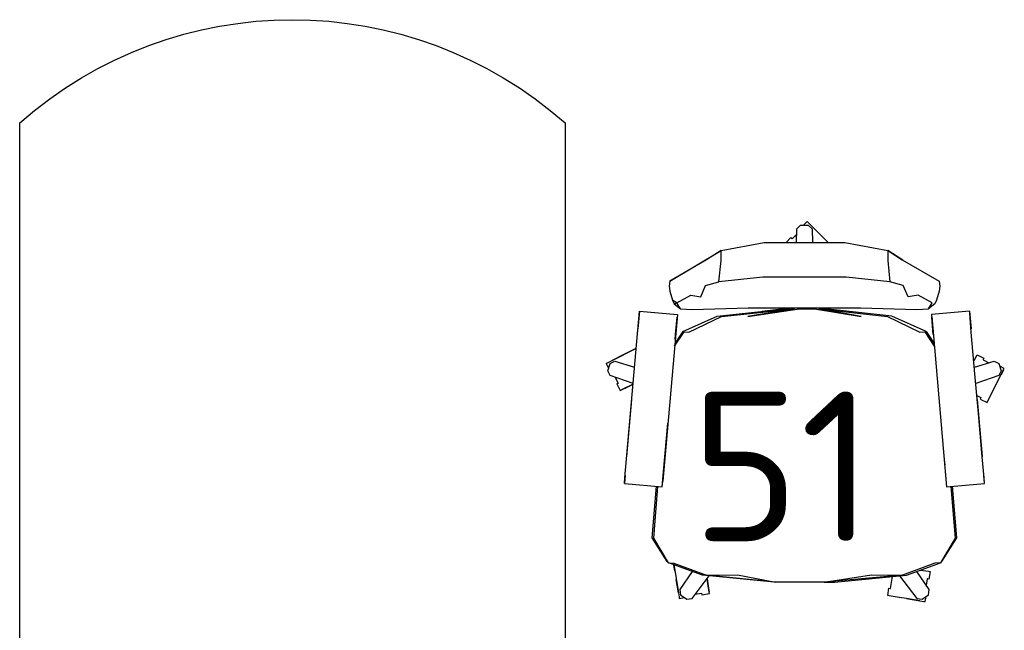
# Model space of a CAD drawing. Header units: millimetres. Extents: x 151654 to 877351, y 70322 to 154322.
# Tile 121 of 173: x 371482 to 373126, y 113715 to 114735. Entities that reach past the tile are written whole.
import ezdxf

# ---------------------------------------------------------------- set-up
doc = ezdxf.new("R2010")
doc.units = ezdxf.units.MM
doc.layers.add('технологич.о', color=152, linetype='Continuous', lineweight=30)
doc.styles.add('GOST', font='isocpeur.ttf')

# ---------------------------------------------------------------- blocks, each defined once
blk = doc.blocks.new('m_102')
for p, q in [((-0.238, -0.165), (-0.036, 0.036)), ((-0.036, 0.036), (1.128, -1.128)), ((-0.036, 0.036), (0.036, -0.036)), ((-0.627, -1.128), (-0.61, -0.377)), ((-0.61, -0.377), (-0.398, -0.165)), ((-0.398, -0.165), (0.026, -0.165)), ((0.026, -0.165), (0.238, -0.377)), ((0.238, -0.377), (0.254, -1.128)), ((-1.201, -1.128), (-0.936, -0.863)), ((-0.936, -0.863), (-0.87, -0.928)), ((-0.87, -0.928), (-0.617, -0.675)), ((-7.689, -3.285), (-4.832, -1.582)), ((-4.832, -1.582), (-5.63, -2.103)), ((-4.832, -1.582), (-2.429, -1.128)), ((-4.828, -2.13), (-4.832, -1.582)), ((-2.429, -1.128), (2.056, -1.128)), ((2.056, -1.128), (4.457, -1.577)), ((4.457, -1.577), (4.453, -2.126)), ((4.457, -1.577), (5.255, -2.098)), ((5.289, -2.118), (4.457, -1.577)), ((-5.63, -2.103), (-7.689, -3.285)), ((-4.947, -3.315), (-4.828, -2.13)), ((4.453, -2.126), (4.572, -3.315)), ((5.255, -2.098), (7.32, -3.284)), ((-7.689, -3.285), (-7.719, -3.563)), ((-2.505, -3.064), (-4.947, -3.315)), ((2.133, -3.064), (-2.505, -3.064)), ((4.572, -3.315), (2.133, -3.064)), ((7.32, -3.284), (7.346, -3.563)), ((-7.719, -3.563), (-7.689, -3.837)), ((-5.956, -4.15), (-5.689, -3.523)), ((-5.689, -3.523), (-4.947, -3.315)), ((5.313, -3.522), (4.572, -3.315)), ((5.582, -4.152), (5.313, -3.522)), ((7.346, -3.563), (7.316, -3.837)), ((-7.689, -3.837), (-7.534, -4.336)), ((-7.534, -4.336), (-7.445, -4.55)), ((-7.289, -4.495), (-7.534, -4.336)), ((-7.289, -4.495), (-6.516, -4.066)), ((-6.516, -4.066), (-5.956, -4.15)), ((6.143, -4.066), (5.582, -4.152)), ((6.916, -4.495), (6.143, -4.066)), ((7.161, -4.336), (7.075, -4.553)), ((7.316, -3.837), (7.161, -4.336)), ((-7.445, -4.55), (-7.289, -4.495)), ((-7.445, -4.55), (-7.09, -4.818)), ((-7.09, -4.818), (-7.289, -4.495)), ((-7.09, -4.818), (-6.423, -4.853)), ((-6.423, -4.853), (-3.322, -4.767)), ((-5.045, -5.234), (-1.034, -4.802)), ((-4.802, -5.258), (-0.736, -4.82)), ((-0.736, -4.82), (-3.339, -5.248)), ((-3.339, -5.248), (-0.472, -4.821)), ((-3.322, -4.767), (2.95, -4.767)), ((-1.013, -4.797), (-2.543, -4.965)), ((-1.246, -4.822), (-1.246, -4.767)), ((-1.013, -4.797), (-1.034, -4.802)), ((-1.034, -4.802), (-1.026, -4.816)), ((-1.026, -4.816), (-1.013, -4.797)), ((-0.739, -4.795), (-1.013, -4.797)), ((-0.472, -4.795), (-0.739, -4.795)), ((0.099, -4.795), (-0.472, -4.795)), ((-0.472, -4.821), (0.095, -4.821)), ((0.095, -4.821), (0.365, -4.82)), ((0.365, -4.795), (0.099, -4.795)), ((0.64, -4.797), (0.365, -4.795)), ((0.365, -4.82), (2.975, -5.248)), ((2.975, -5.248), (0.619, -4.819)), ((0.619, -4.819), (4.429, -5.258)), ((4.672, -5.234), (0.64, -4.797)), ((0.874, -4.822), (0.874, -4.767)), ((2.95, -4.767), (6.052, -4.857)), ((6.052, -4.857), (6.719, -4.822)), ((6.719, -4.822), (6.916, -4.495)), ((7.075, -4.553), (6.719, -4.822)), ((-10.182, -14.224), (-9.371, -4.959)), ((-9.371, -4.959), (-9.458, -5.946)), ((-9.371, -4.959), (-7.26, -5.143)), ((-7.26, -5.143), (-8.07, -14.408)), ((-7.358, -6.261), (-7.272, -5.286)), ((-6.952, -6.085), (-5.045, -5.234)), ((-6.614, -6.118), (-4.802, -5.258)), ((4.429, -5.258), (6.242, -6.118)), ((6.58, -6.085), (4.672, -5.234)), ((8.999, -4.959), (6.887, -5.143)), ((6.887, -5.143), (6.985, -6.261)), ((6.897, -5.259), (7.726, -14.729)), ((6.985, -6.261), (6.9, -5.286)), ((8.999, -4.959), (9.085, -5.946)), ((9.009, -5.074), (8.999, -4.959)), ((9.101, -6.123), (9.009, -5.074)), ((-7.414, -6.905), (-6.885, -6.111)), ((-6.952, -6.085), (-7.4, -6.748)), ((-7.38, -6.521), (-7.358, -6.261)), ((-6.885, -6.111), (-6.952, -6.085)), ((-6.885, -6.111), (-6.614, -6.118)), ((6.242, -6.118), (6.512, -6.111)), ((6.512, -6.111), (6.58, -6.085)), ((6.512, -6.111), (7.041, -6.905)), ((6.58, -6.085), (7.028, -6.748)), ((9.303, -8.434), (9.101, -6.123)), ((-10.891, -7.703), (-9.605, -7.047)), ((-9.605, -7.047), (-10.272, -7.387)), ((-9.605, -7.047), (-9.552, -7.02)), ((-11.216, -7.868), (-10.272, -7.387)), ((-10.272, -7.387), (-10.893, -7.704)), ((9.242, -7.744), (9.285, -7.66)), ((9.285, -7.66), (9.426, -7.384)), ((9.426, -7.384), (9.804, -7.576)), ((9.767, -7.648), (9.761, -7.659)), ((9.761, -7.659), (10.081, -7.822)), ((9.804, -7.576), (9.767, -7.648)), ((-11.134, -7.826), (-11.216, -7.868)), ((-11.216, -7.868), (-11.087, -8.122)), ((-11.137, -8.275), (-11.006, -7.872)), ((-11.006, -7.872), (-10.739, -7.736)), ((-10.739, -7.736), (-9.643, -8.065)), ((9.271, -8.065), (10.366, -7.736)), ((10.366, -7.736), (10.633, -7.872)), ((10.455, -9.098), (10.937, -8.154)), ((10.633, -7.872), (10.764, -8.275)), ((10.937, -8.154), (10.683, -8.024)), ((-11.001, -8.542), (-11.137, -8.275)), ((-9.724, -8.988), (-11.001, -8.542)), ((-10.719, -8.64), (-10.556, -8.959)), ((9.496, -10.643), (9.303, -8.434)), ((10.628, -8.542), (9.351, -8.988)), ((10.764, -8.275), (10.628, -8.542)), ((10.772, -8.477), (10.894, -8.236)), ((-10.556, -8.959), (-10.639, -9.002)), ((-10.639, -9.002), (-10.567, -8.965)), ((-10.639, -9.002), (-10.447, -9.379)), ((-10.567, -8.965), (-10.556, -8.959)), ((-10.447, -9.379), (-9.726, -9.012)), ((-9.726, -9.012), (-10.364, -9.337)), ((-10.17, -9.238), (-9.726, -9.012)), ((9.974, -10.042), (10.455, -9.098)), ((10.455, -9.098), (10.115, -9.765)), ((-10.079, -13.047), (-9.8, -9.863)), ((9.409, -9.65), (9.639, -9.767)), ((9.428, -9.863), (9.706, -13.047)), ((9.633, -9.778), (9.597, -9.85)), ((9.597, -9.85), (9.974, -10.042)), ((9.639, -9.767), (9.633, -9.778)), ((9.708, -13.064), (9.496, -10.643)), ((-8.098, -14.729), (-7.789, -11.194)), ((9.809, -14.224), (9.708, -13.064)), ((7.595, -13.231), (7.62, -13.517)), ((-10.172, -14.109), (-10.21, -14.544)), ((-10.21, -14.544), (-10.182, -14.224)), ((9.837, -14.544), (9.799, -14.109)), ((9.837, -14.544), (9.809, -14.224)), ((-10.21, -14.544), (-8.098, -14.729)), ((-8.664, -17.563), (-8.425, -14.7)), ((-8.579, -17.596), (-8.341, -14.708)), ((-8.098, -14.729), (-8.058, -14.264)), ((7.685, -14.264), (7.688, -14.294)), ((7.726, -14.729), (9.837, -14.544)), ((7.968, -14.708), (8.206, -17.596)), ((8.291, -17.563), (8.053, -14.7)), ((-7.831, -18.896), (-8.664, -17.563)), ((-7.755, -18.966), (-8.579, -17.596)), ((8.206, -17.596), (7.382, -18.966)), ((7.459, -18.896), (8.291, -17.563)), ((-7.755, -18.966), (-7.831, -18.896)), ((-7.755, -18.966), (-7.449, -18.984)), ((-5.865, -19.644), (-7.755, -18.966)), ((-7.449, -18.984), (-5.635, -19.657)), ((-7.449, -19.076), (-7.436, -19.157)), ((-7.394, -19.421), (-7.449, -19.076)), ((-7.436, -19.157), (-7.202, -20.637)), ((7.077, -18.983), (5.263, -19.656)), ((5.491, -19.644), (7.382, -18.966)), ((7.382, -18.966), (7.077, -18.983)), ((7.382, -18.966), (7.459, -18.896)), ((-6.433, -19.44), (-7.132, -20.449)), ((-6.446, -20.947), (-5.483, -19.681)), ((-1.865, -20.032), (-5.865, -19.644)), ((-5.635, -19.657), (-3.909, -19.63)), ((-1.797, -20.039), (-5.635, -19.657)), ((-3.909, -19.63), (-1.797, -20.039)), ((0.917, -20.042), (3.546, -19.629)), ((5.263, -19.656), (0.917, -20.042)), ((1.492, -20.032), (5.491, -19.644)), ((3.546, -19.629), (5.263, -19.656)), ((4.603, -20.384), (4.708, -19.72)), ((5.11, -19.681), (6.074, -20.947)), ((6.76, -20.449), (6.06, -19.44)), ((6.278, -19.362), (6.724, -19.433)), ((6.724, -19.433), (6.803, -19.445)), ((6.803, -19.445), (6.737, -19.864)), ((-7.202, -20.637), (-7.319, -19.897)), ((-5.491, -20.599), (-5.61, -19.848)), ((-5.61, -19.848), (-5.527, -20.372)), ((-5.527, -20.372), (-5.61, -19.848)), ((-1.797, -20.039), (-1.865, -20.032)), ((-1.287, -20.042), (-1.797, -20.039)), ((-0.757, -20.044), (-1.287, -20.042)), ((0.377, -20.044), (-0.757, -20.044)), ((0.917, -20.042), (0.377, -20.044)), ((0.917, -20.042), (1.425, -20.038)), ((1.425, -20.038), (1.492, -20.032)), ((6.645, -19.85), (6.589, -20.203)), ((6.657, -19.852), (6.645, -19.85)), ((6.645, -19.85), (6.65, -19.85)), ((6.737, -19.864), (6.657, -19.852)), ((-7.202, -20.637), (-7.166, -20.864)), ((-7.132, -20.449), (-7.085, -20.745)), ((-7.085, -20.745), (-6.742, -20.994)), ((-6.266, -20.709), (-5.912, -20.653)), ((-5.912, -20.653), (-5.91, -20.665)), ((-5.91, -20.665), (-5.897, -20.745)), ((-5.897, -20.745), (-5.478, -20.679)), ((-5.527, -20.372), (-5.491, -20.599)), ((-5.478, -20.679), (-5.491, -20.599)), ((4.445, -20.789), (4.511, -20.37)), ((4.524, -20.801), (4.445, -20.789)), ((4.511, -20.37), (4.591, -20.383)), ((4.751, -20.837), (4.524, -20.801)), ((4.591, -20.383), (4.603, -20.384)), ((6.37, -20.994), (6.713, -20.745)), ((6.713, -20.745), (6.76, -20.449)), ((-7.166, -20.864), (-7.153, -20.944)), ((-7.153, -20.944), (-6.872, -20.899)), ((-6.742, -20.994), (-6.446, -20.947)), ((5.091, -20.891), (4.751, -20.837)), ((5.491, -20.954), (5.091, -20.891)), ((5.491, -20.954), (6.232, -21.072)), ((6.232, -21.072), (5.491, -20.954)), ((6.074, -20.947), (6.37, -20.994)), ((6.232, -21.072), (6.459, -21.108)), ((6.459, -21.108), (6.538, -21.12)), ((6.538, -21.12), (6.583, -20.839))]:
    blk.add_line(p, q)

msp = doc.modelspace()

# ---------------------------------------------------------------- linework, layer by layer
at = {"layer": 'технологич.о', "ltscale": 2}
msp.add_lwpolyline([(371481.6, 114562.5, -0.378471), (372392.3, 114562.5), (372392.3, 112248.2), (371481.6, 112248.2)], format="xyb", close=True, dxfattribs=at)

# ---------------------------------------------------------------- block references
at = {"layer": 'технологич.о', "color": 0, "xscale": 30, "yscale": 30, "zscale": 30}
msp.add_blockref('m_102', (372797.6, 114396.8, -13.6), dxfattribs=at)

# ---------------------------------------------------------------- texts
at = {"style": 'GOST'}
msp.add_text('51', height=250, dxfattribs=at).set_placement((372602.4, 113864, 11.2))

doc.saveas('drawing.dxf')
